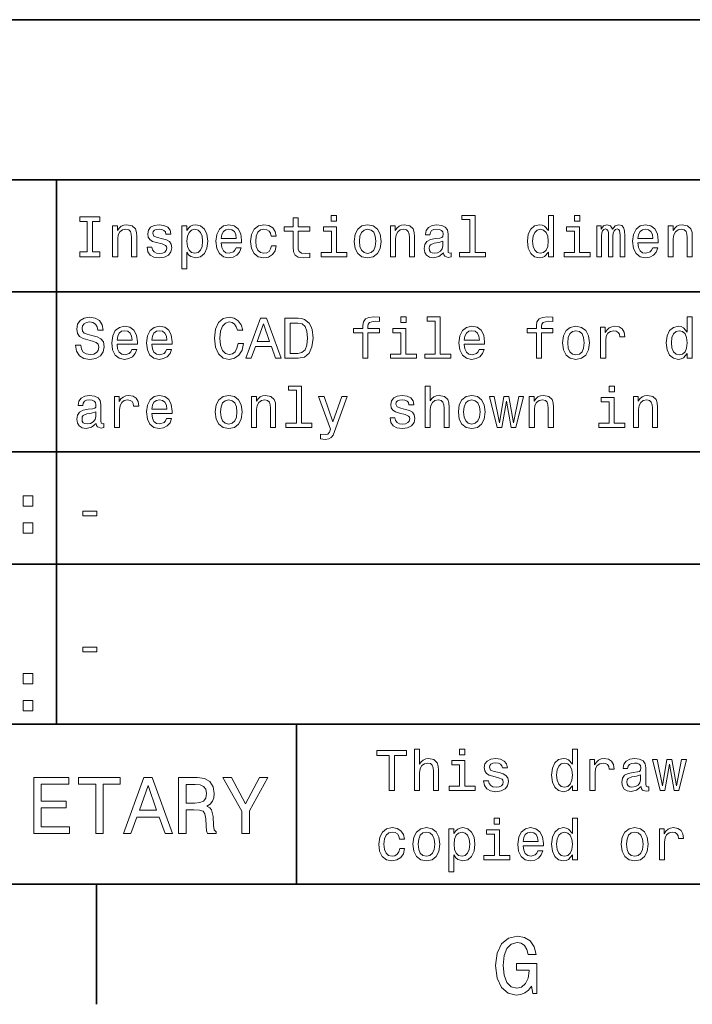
# Model space of a CAD drawing. Extents: x -13 to 420, y 0 to 297.
# Tile 2 of 12: x 48 to 90, y 2 to 64. Entities that reach past the tile are written whole.
import ezdxf

# ---------------------------------------------------------------- set-up
doc = ezdxf.new("R2010")
doc.units = 0

msp = doc.modelspace()

# ---------------------------------------------------------------- linework, layer by layer
at = {"color": 7, "lineweight": 35}
for p, q in [((10, 64), (220, 64)), ((10, 54), (220, 54)), ((50, 54), (50, 20)), ((10, 47), (220, 47)), ((10, 37), (220, 37)), ((10, 30), (220, 30)), ((10, 20), (220, 20)), ((65, 20), (65, 10)), ((10, 10), (410, 10)), ((10, 10), (220, 10)), ((52.5, 10), (52.5, 2.5))]:
    msp.add_line(p, q, dxfattribs=at)
at = {"color": 7, "lineweight": 13}
for points in [[(51.918587, 49.493156), (51.457493, 49.493156), (51.457493, 49.190563), (52.711094, 49.190563), (52.711094, 49.493156), (52.25, 49.493156), (52.25, 51.38797), (52.711094, 51.38797), (52.711094, 51.690563), (51.457493, 51.690563), (51.457493, 51.38797), (51.918587, 51.38797)], [(67.498558, 51.77702), (67.163544, 51.77702), (67.163544, 51.416786), (67.498558, 51.416786)], [(75.823486, 51.510448), (75.823486, 49.457134), (75.171471, 49.457134), (75.171471, 49.190563), (76.78891, 49.190563), (76.78891, 49.457134), (76.140488, 49.457134), (76.140488, 51.77702), (75.32637, 51.77702), (75.32637, 51.510448)], [(80.719025, 49.489555), (80.719025, 49.190563), (81.036026, 49.190563), (81.036026, 51.77702), (80.722626, 51.77702), (80.722626, 50.829613), (80.48127, 51.103386), (80.33358, 51.168228), (80.164268, 51.193443), (79.85807, 51.121399), (79.620323, 50.91967), (79.465424, 50.595463), (79.411385, 50.159584), (79.465424, 49.723705), (79.620323, 49.395893), (79.85807, 49.190563), (80.164268, 49.12212), (80.33358, 49.147335), (80.484879, 49.212177)], [(82.67868, 51.77702), (82.343666, 51.77702), (82.343666, 51.416786), (82.67868, 51.416786)], [(53.507206, 49.190563), (53.824207, 49.190563), (53.824207, 50.307278), (53.856628, 50.563042), (53.961094, 50.750362), (54.123199, 50.865635), (54.339336, 50.908863), (54.512249, 50.872841), (54.620316, 50.775578), (54.674351, 50.613472), (54.692364, 50.397335), (54.692364, 49.190563), (55.009365, 49.190563), (55.009365, 50.462177), (54.994957, 50.717941), (54.930115, 50.930477), (54.717579, 51.125), (54.386166, 51.193443), (54.20245, 51.168228), (54.04755, 51.099785), (53.914265, 50.984512), (53.809799, 50.829613), (53.809799, 51.125), (53.507206, 51.125)], [(56.623199, 50.318085), (56.317001, 50.390129), (56.090057, 50.472984), (56.014408, 50.642292), (56.036022, 50.761169), (56.111671, 50.847622), (56.23415, 50.901657), (56.410664, 50.923271), (56.579971, 50.901657), (56.713257, 50.836815), (56.799713, 50.739555), (56.835735, 50.609871), (57.145535, 50.609871), (57.145535, 50.617077), (57.091499, 50.851227), (56.943802, 51.034943), (56.713257, 51.150219), (56.410664, 51.193443), (56.104465, 51.150219), (55.881123, 51.031342), (55.740635, 50.854828), (55.697407, 50.631485), (55.729828, 50.415348), (55.830692, 50.26405), (55.996399, 50.155983), (56.237751, 50.080334), (56.590778, 49.993877), (56.806915, 49.90382), (56.864555, 49.831772), (56.886166, 49.723705), (56.853745, 49.59042), (56.767292, 49.489555), (56.626801, 49.424713), (56.43948, 49.403099), (56.241356, 49.424713), (56.097263, 49.500362), (56, 49.622841), (55.960373, 49.792149), (55.654179, 49.792149), (55.704613, 49.503963), (55.852306, 49.295029), (56.086456, 49.168949), (56.410664, 49.12212), (56.749279, 49.168949), (56.997837, 49.295029), (57.149136, 49.496758), (57.203171, 49.759727), (57.163544, 49.986671), (57.051872, 50.141571), (56.868156, 50.242435)], [(58.143372, 50.826012), (58.143372, 51.125), (57.82637, 51.125), (57.82637, 48.441284), (58.143372, 48.441284), (58.143372, 49.48595), (58.255043, 49.316643), (58.381123, 49.204971), (58.698128, 49.12212), (59.000721, 49.190563), (59.238472, 49.395893), (59.393372, 49.7201), (59.451008, 50.159584), (59.393372, 50.595463), (59.238472, 50.91967), (59.000721, 51.121399), (58.698128, 51.193443), (58.525215, 51.171829), (58.377522, 51.103386), (58.251442, 50.988113)], [(60.290344, 50.065922), (61.558357, 50.065922), (61.561958, 50.213619), (61.504322, 50.627884), (61.345821, 50.937683), (61.093658, 51.125), (60.758644, 51.193443), (60.430836, 51.121399), (60.178673, 50.91967), (60.016571, 50.591862), (59.958935, 50.159584), (60.01297, 49.716499), (60.175072, 49.392292), (60.42363, 49.190563), (60.747841, 49.12212), (61.028816, 49.168949), (61.259365, 49.291428), (61.428673, 49.48595), (61.525936, 49.745319), (61.212536, 49.745319), (61.147694, 49.601227), (61.054035, 49.493156), (60.787464, 49.4067), (60.58213, 49.446327), (60.427235, 49.572407), (60.32637, 49.77774), (60.290344, 50.055115)], [(63.413544, 50.483791), (63.726944, 50.483791), (63.662102, 50.771976), (63.507202, 50.99892), (63.26585, 51.139412), (62.95245, 51.193443), (62.606628, 51.121399), (62.343658, 50.91967), (62.177956, 50.591862), (62.120316, 50.152378), (62.174351, 49.716499), (62.336456, 49.392292), (62.592216, 49.190563), (62.941643, 49.12212), (63.251442, 49.176155), (63.492794, 49.32745), (63.658501, 49.565205), (63.730545, 49.882206), (63.427956, 49.882206), (63.37392, 49.680477), (63.273056, 49.529179), (63.128963, 49.43552), (62.95245, 49.4067), (62.732708, 49.453533), (62.574207, 49.597622), (62.476944, 49.831772), (62.444527, 50.163185), (62.476944, 50.487392), (62.577808, 50.721542), (62.739914, 50.865635), (62.95245, 50.916069), (63.139771, 50.883648), (63.280258, 50.800793), (63.37392, 50.663906)], [(64.775215, 50.789986), (64.775215, 49.820965), (64.796829, 49.507565), (64.897697, 49.291428), (65.099426, 49.165348), (65.441643, 49.12212), (65.816284, 49.140129), (65.816284, 49.413906), (65.542511, 49.392292), (65.293945, 49.421112), (65.16066, 49.511169), (65.103027, 49.662464), (65.092216, 49.875), (65.092216, 50.789986), (65.816284, 50.789986), (65.816284, 51.060158), (65.092216, 51.060158), (65.092216, 51.625721), (64.775215, 51.625721), (64.775215, 51.060158), (64.227661, 51.060158), (64.227661, 50.789986)], [(67.487747, 49.457134), (67.487747, 51.060158), (66.67363, 51.060158), (66.67363, 50.789986), (67.170746, 50.789986), (67.170746, 49.457134), (66.522331, 49.457134), (66.522331, 49.190563), (68.143372, 49.190563), (68.143372, 49.457134)], [(68.593658, 50.155983), (68.651299, 49.716499), (68.817001, 49.392292), (69.079971, 49.190563), (69.432999, 49.12212), (69.782425, 49.190563), (70.045387, 49.388691), (70.211098, 49.712898), (70.272339, 50.155983), (70.211098, 50.595463), (70.045387, 50.923271), (69.782425, 51.121399), (69.432999, 51.193443), (69.079971, 51.121399), (68.817001, 50.91967), (68.651299, 50.595463)], [(70.855911, 49.190563), (71.172913, 49.190563), (71.172913, 50.307278), (71.20533, 50.563042), (71.309799, 50.750362), (71.471901, 50.865635), (71.688042, 50.908863), (71.860954, 50.872841), (71.969025, 50.775578), (72.023056, 50.613472), (72.041069, 50.397335), (72.041069, 49.190563), (72.35807, 49.190563), (72.35807, 50.462177), (72.343658, 50.717941), (72.278824, 50.930477), (72.066284, 51.125), (71.734871, 51.193443), (71.551155, 51.168228), (71.396255, 51.099785), (71.26297, 50.984512), (71.158501, 50.829613), (71.158501, 51.125), (70.855911, 51.125)], [(74.17363, 49.442726), (74.17363, 49.431919), (74.191643, 49.309441), (74.245682, 49.222984), (74.472626, 49.154541), (74.649139, 49.183357), (74.649139, 49.428314), (74.573486, 49.417507), (74.472626, 49.46434), (74.454613, 49.608429), (74.454613, 50.609871), (74.411385, 50.865635), (74.285309, 51.04575), (74.065567, 51.15382), (73.755768, 51.193443), (73.453171, 51.150219), (73.229828, 51.02774), (73.08934, 50.836815), (73.042511, 50.584656), (73.042511, 50.563042), (73.327087, 50.563042), (73.35231, 50.71434), (73.431557, 50.822407), (73.561241, 50.887249), (73.744957, 50.912464), (73.921471, 50.894455), (74.047554, 50.84042), (74.123199, 50.746758), (74.148415, 50.617077), (74.134003, 50.465778), (74.07637, 50.390129), (73.932281, 50.354107), (73.662109, 50.325291), (73.35231, 50.260448), (73.132568, 50.145176), (73.002884, 49.965057), (72.963257, 49.69849), (72.999283, 49.460735), (73.110954, 49.284222), (73.291069, 49.17255), (73.539627, 49.132927), (73.874641, 49.208576)], [(82.66787, 49.457134), (82.66787, 51.060158), (81.853752, 51.060158), (81.853752, 50.789986), (82.350868, 50.789986), (82.350868, 49.457134), (81.702454, 49.457134), (81.702454, 49.190563), (83.323486, 49.190563), (83.323486, 49.457134)], [(83.741364, 49.190563), (84.033142, 49.190563), (84.033142, 50.483791), (84.051163, 50.678314), (84.105194, 50.818806), (84.188049, 50.901657), (84.296112, 50.934078), (84.382568, 50.905262), (84.440208, 50.833214), (84.469025, 50.710735), (84.479828, 50.548634), (84.479828, 49.190563), (84.753609, 49.190563), (84.753609, 50.483791), (84.771622, 50.674713), (84.825653, 50.815205), (84.912109, 50.901657), (85.02018, 50.934078), (85.106628, 50.905262), (85.164276, 50.833214), (85.200294, 50.548634), (85.200294, 49.190563), (85.492081, 49.190563), (85.492081, 50.52702), (85.474068, 50.804398), (85.416428, 51.016933), (85.301163, 51.146614), (85.113838, 51.193443), (84.894096, 51.121399), (84.724792, 50.912464), (84.591507, 51.117798), (84.368164, 51.193443), (84.162827, 51.121399), (84.022339, 50.91967), (84.022339, 51.125), (83.741364, 51.125)], [(86.3134, 50.065922), (87.581421, 50.065922), (87.585022, 50.213619), (87.527382, 50.627884), (87.368881, 50.937683), (87.116714, 51.125), (86.781708, 51.193443), (86.453896, 51.121399), (86.201736, 50.91967), (86.039627, 50.591862), (85.981995, 50.159584), (86.036026, 49.716499), (86.198135, 49.392292), (86.446686, 49.190563), (86.770897, 49.12212), (87.05188, 49.168949), (87.282425, 49.291428), (87.451736, 49.48595), (87.548996, 49.745319), (87.235596, 49.745319), (87.170753, 49.601227), (87.077095, 49.493156), (86.810524, 49.4067), (86.605194, 49.446327), (86.450287, 49.572407), (86.349426, 49.77774), (86.3134, 50.055115)], [(88.204613, 49.190563), (88.521622, 49.190563), (88.521622, 50.307278), (88.554039, 50.563042), (88.658508, 50.750362), (88.82061, 50.865635), (89.036743, 50.908863), (89.209656, 50.872841), (89.317726, 50.775578), (89.371765, 50.613472), (89.389771, 50.397335), (89.389771, 49.190563), (89.706772, 49.190563), (89.706772, 50.462177), (89.692368, 50.717941), (89.627525, 50.930477), (89.414993, 51.125), (89.083572, 51.193443), (88.899857, 51.168228), (88.744965, 51.099785), (88.611679, 50.984512), (88.507202, 50.829613), (88.507202, 51.125), (88.204613, 51.125)], [(58.644093, 49.4067), (58.431557, 49.453533), (58.276657, 49.597622), (58.179394, 49.831772), (58.146973, 50.159584), (58.179394, 50.483791), (58.276657, 50.717941), (58.431557, 50.858429), (58.644093, 50.908863), (58.838615, 50.858429), (58.993515, 50.71434), (59.090778, 50.48019), (59.126801, 50.159584), (59.090778, 49.835377), (58.993515, 49.597622), (58.838615, 49.453533)], [(60.290344, 50.332493), (60.329971, 50.581055), (60.427235, 50.764771), (60.574928, 50.876442), (60.769455, 50.916069), (60.960373, 50.876442), (61.10807, 50.764771), (61.198128, 50.581055), (61.230549, 50.332493)], [(68.91787, 50.159584), (68.950287, 50.483791), (69.051155, 50.717941), (69.213257, 50.862034), (69.432999, 50.912464), (69.649139, 50.862034), (69.811241, 50.721542), (69.912102, 50.483791), (69.948128, 50.159584), (69.912102, 49.831772), (69.811241, 49.594021), (69.649139, 49.449928), (69.432999, 49.403099), (69.213257, 49.449928), (69.051155, 49.594021), (68.950287, 49.831772)], [(80.218307, 50.908863), (80.427238, 50.858429), (80.585739, 50.717941), (80.679398, 50.483791), (80.715424, 50.159584), (80.679398, 49.831772), (80.585739, 49.597622), (80.427238, 49.453533), (80.218307, 49.4067), (80.020172, 49.453533), (79.868881, 49.597622), (79.768013, 49.835377), (79.735596, 50.159584), (79.768013, 50.48019), (79.868881, 50.71434), (80.020172, 50.858429)], [(86.3134, 50.332493), (86.353027, 50.581055), (86.450287, 50.764771), (86.597992, 50.876442), (86.792511, 50.916069), (86.983429, 50.876442), (87.131126, 50.764771), (87.221191, 50.581055), (87.253601, 50.332493)], [(74.137611, 49.867798), (74.094383, 49.680477), (73.979111, 49.536385), (73.806198, 49.442726), (73.593658, 49.410305), (73.456772, 49.428314), (73.359512, 49.48595), (73.298271, 49.586815), (73.280258, 49.727306), (73.29467, 49.853386), (73.35231, 49.943443), (73.582855, 50.044312), (73.874641, 50.087536), (74.137611, 50.173992)], [(51.515129, 43.675072), (51.187321, 43.675072), (51.259365, 43.293228), (51.43948, 43.012249), (51.716858, 42.842937), (52.091499, 42.7817), (52.462536, 42.839336), (52.739914, 42.997837), (52.916428, 43.246399), (52.98127, 43.574207), (52.927235, 43.869595), (52.775936, 44.060516), (52.530979, 44.1866), (52.203171, 44.280258), (51.922192, 44.348701), (51.738472, 44.427952), (51.634007, 44.543228), (51.601585, 44.723343), (51.634007, 44.885445), (51.727665, 45.007923), (51.871758, 45.090778), (52.069885, 45.119595), (52.271614, 45.083572), (52.430115, 44.986309), (52.534584, 44.824207), (52.585014, 44.604465), (52.912823, 44.604465), (52.912823, 44.611671), (52.855186, 44.950287), (52.685879, 45.20245), (52.419308, 45.36095), (52.059078, 45.414986), (51.734871, 45.36095), (51.482708, 45.209652), (51.320606, 44.975502), (51.26297, 44.672909), (51.309799, 44.402737), (51.446686, 44.219021), (51.662823, 44.096542), (51.958214, 44.00288), (52.25, 43.920029), (52.469742, 43.840778), (52.603027, 43.725502), (52.649857, 43.538185), (52.606628, 43.347263), (52.494957, 43.203171), (52.325649, 43.113113), (52.105907, 43.084293), (51.86095, 43.12392), (51.67363, 43.239193), (51.554756, 43.426514)], [(61.34222, 43.779537), (61.270172, 43.476944), (61.151299, 43.260807), (60.985592, 43.127522), (60.791065, 43.084293), (60.556915, 43.149136), (60.373199, 43.343658), (60.250721, 43.660664), (60.211094, 44.100143), (60.250721, 44.536022), (60.369598, 44.856628), (60.553314, 45.051151), (60.791065, 45.119595), (60.963978, 45.083572), (61.111671, 44.982708), (61.226944, 44.820606), (61.306198, 44.597263), (61.648415, 44.597263), (61.540344, 44.93948), (61.353027, 45.198845), (61.097263, 45.36095), (60.791065, 45.418587), (60.409222, 45.328529), (60.117435, 45.076366), (59.930115, 44.662102), (59.865273, 44.100143), (59.930115, 43.538185), (60.117435, 43.12392), (60.409222, 42.868156), (60.791065, 42.7817), (61.12608, 42.850143), (61.396255, 43.041065), (61.587173, 43.354465), (61.688042, 43.779537)], [(61.83213, 42.850143), (62.163544, 42.850143), (62.426514, 43.585014), (63.424351, 43.585014), (63.687321, 42.850143), (64.02594, 42.850143), (63.11095, 45.353745), (62.743515, 45.353745)], [(62.541786, 43.891209), (62.927235, 44.993515), (63.312679, 43.891209)], [(65.092216, 45.350143), (64.260086, 45.350143), (64.260086, 42.850143), (65.092216, 42.850143), (65.484871, 42.929394), (65.776657, 43.17075), (65.956772, 43.5634), (66.021614, 44.100143), (65.963974, 44.647694), (65.89193, 44.863831), (65.791069, 45.036743), (65.499283, 45.270893), (65.308357, 45.328529)], [(65.067001, 45.051151), (65.340775, 44.997116), (65.528099, 44.831413), (65.639771, 44.536022), (65.675797, 44.100143), (65.636169, 43.678673), (65.524498, 43.383286), (65.333572, 43.206772), (65.067001, 43.149136), (64.5951, 43.149136), (64.5951, 45.051151)], [(69.126801, 44.449566), (69.126801, 42.850143), (69.443802, 42.850143), (69.443802, 44.449566), (70.164261, 44.449566), (70.164261, 44.719742), (69.443802, 44.719742), (69.443802, 44.838615), (69.469025, 44.982708), (69.551872, 45.079971), (69.692368, 45.137608), (69.894089, 45.159222), (70.164261, 45.144814), (70.164261, 45.418587), (69.822044, 45.4366), (69.512253, 45.404179), (69.296112, 45.306915), (69.166428, 45.137608), (69.126801, 44.896252), (69.126801, 44.719742), (68.546829, 44.719742), (68.546829, 44.449566)], [(71.835739, 45.4366), (71.500717, 45.4366), (71.500717, 45.076366), (71.835739, 45.076366)], [(73.6549, 45.170029), (73.6549, 43.116714), (73.002884, 43.116714), (73.002884, 42.850143), (74.620316, 42.850143), (74.620316, 43.116714), (73.971901, 43.116714), (73.971901, 45.4366), (73.157784, 45.4366), (73.157784, 45.170029)], [(79.969742, 44.449566), (79.969742, 42.850143), (80.286743, 42.850143), (80.286743, 44.449566), (81.00721, 44.449566), (81.00721, 44.719742), (80.286743, 44.719742), (80.286743, 44.838615), (80.311966, 44.982708), (80.394821, 45.079971), (80.535309, 45.137608), (80.737038, 45.159222), (81.00721, 45.144814), (81.00721, 45.418587), (80.664993, 45.4366), (80.355194, 45.404179), (80.139053, 45.306915), (80.009369, 45.137608), (79.969742, 44.896252), (79.969742, 44.719742), (79.389771, 44.719742), (79.389771, 44.449566)], [(89.393372, 43.149136), (89.393372, 42.850143), (89.710373, 42.850143), (89.710373, 45.4366), (89.396973, 45.4366), (89.396973, 44.489193), (89.155624, 44.762966), (89.007927, 44.827808), (88.838623, 44.853024), (88.532425, 44.780979), (88.29467, 44.57925), (88.139771, 44.255043), (88.085739, 43.819164), (88.139771, 43.383286), (88.29467, 43.055473), (88.532425, 42.850143), (88.838623, 42.7817), (89.007927, 42.806915), (89.159225, 42.871758)], [(53.784584, 43.725502), (55.052593, 43.725502), (55.056198, 43.873199), (54.998558, 44.287464), (54.840057, 44.597263), (54.587898, 44.78458), (54.252884, 44.853024), (53.925072, 44.780979), (53.672913, 44.57925), (53.510807, 44.251442), (53.453171, 43.819164), (53.507206, 43.37608), (53.669308, 43.051872), (53.917866, 42.850143), (54.242073, 42.7817), (54.523056, 42.828529), (54.753601, 42.951008), (54.922913, 43.145531), (55.020172, 43.4049), (54.706772, 43.4049), (54.64193, 43.260807), (54.548271, 43.152737), (54.2817, 43.06628), (54.07637, 43.105907), (53.921471, 43.231987), (53.820606, 43.437321), (53.784584, 43.714695)], [(53.784584, 43.992073), (53.824207, 44.240635), (53.921471, 44.424351), (54.069164, 44.536022), (54.263687, 44.575649), (54.454613, 44.536022), (54.602306, 44.424351), (54.692364, 44.240635), (54.724785, 43.992073)], [(55.953171, 43.725502), (57.221184, 43.725502), (57.224785, 43.873199), (57.167149, 44.287464), (57.008644, 44.597263), (56.756485, 44.78458), (56.421471, 44.853024), (56.093658, 44.780979), (55.841499, 44.57925), (55.679394, 44.251442), (55.621758, 43.819164), (55.675793, 43.37608), (55.837898, 43.051872), (56.086456, 42.850143), (56.410664, 42.7817), (56.691643, 42.828529), (56.922192, 42.951008), (57.091499, 43.145531), (57.188759, 43.4049), (56.875359, 43.4049), (56.81052, 43.260807), (56.716858, 43.152737), (56.450287, 43.06628), (56.244957, 43.105907), (56.090057, 43.231987), (55.989193, 43.437321), (55.953171, 43.714695)], [(55.953171, 43.992073), (55.992794, 44.240635), (56.090057, 44.424351), (56.237751, 44.536022), (56.432278, 44.575649), (56.623199, 44.536022), (56.770893, 44.424351), (56.86095, 44.240635), (56.893372, 43.992073)], [(71.824928, 43.116714), (71.824928, 44.719742), (71.010803, 44.719742), (71.010803, 44.449566), (71.507927, 44.449566), (71.507927, 43.116714), (70.859512, 43.116714), (70.859512, 42.850143), (72.480545, 42.850143), (72.480545, 43.116714)], [(75.470459, 43.725502), (76.73848, 43.725502), (76.742081, 43.873199), (76.684441, 44.287464), (76.52594, 44.597263), (76.273773, 44.78458), (75.938766, 44.853024), (75.610954, 44.780979), (75.358795, 44.57925), (75.196686, 44.251442), (75.139053, 43.819164), (75.193085, 43.37608), (75.355194, 43.051872), (75.603745, 42.850143), (75.927956, 42.7817), (76.208939, 42.828529), (76.439484, 42.951008), (76.608795, 43.145531), (76.706055, 43.4049), (76.392654, 43.4049), (76.327812, 43.260807), (76.234154, 43.152737), (75.967583, 43.06628), (75.762253, 43.105907), (75.607353, 43.231987), (75.506485, 43.437321), (75.470459, 43.714695)], [(75.470459, 43.992073), (75.510086, 44.240635), (75.607353, 44.424351), (75.755043, 44.536022), (75.94957, 44.575649), (76.140488, 44.536022), (76.288185, 44.424351), (76.378242, 44.240635), (76.410667, 43.992073)], [(81.605194, 43.815559), (81.662827, 43.37608), (81.828537, 43.051872), (82.091507, 42.850143), (82.444527, 42.7817), (82.793953, 42.850143), (83.056923, 43.048271), (83.222626, 43.372478), (83.283867, 43.815559), (83.222626, 44.255043), (83.056923, 44.582851), (82.793953, 44.780979), (82.444527, 44.853024), (82.091507, 44.780979), (81.828537, 44.57925), (81.662827, 44.255043)], [(81.929398, 43.819164), (81.961823, 44.143372), (82.062683, 44.377522), (82.224792, 44.521614), (82.444527, 44.572044), (82.660667, 44.521614), (82.822769, 44.381123), (82.923637, 44.143372), (82.959656, 43.819164), (82.923637, 43.491352), (82.822769, 43.253601), (82.660667, 43.109509), (82.444527, 43.062679), (82.224792, 43.109509), (82.062683, 43.253601), (81.961823, 43.491352)], [(83.986313, 42.850143), (84.303314, 42.850143), (84.303314, 43.956051), (84.335739, 44.222622), (84.432999, 44.413544), (84.591507, 44.528816), (84.804039, 44.568443), (84.96254, 44.543228), (85.081421, 44.47118), (85.153465, 44.348701), (85.17868, 44.182995), (85.499283, 44.182995), (85.456055, 44.474785), (85.337181, 44.683716), (85.139053, 44.809799), (84.868881, 44.853024), (84.685165, 44.824207), (84.526657, 44.752159), (84.386169, 44.629681), (84.274506, 44.463978), (84.274506, 44.78458), (83.986313, 44.78458)], [(88.892654, 44.568443), (89.101593, 44.518009), (89.260086, 44.377522), (89.353745, 44.143372), (89.389771, 43.819164), (89.353745, 43.491352), (89.260086, 43.257202), (89.101593, 43.113113), (88.892654, 43.06628), (88.694527, 43.113113), (88.543228, 43.257202), (88.442368, 43.494957), (88.409943, 43.819164), (88.442368, 44.139771), (88.543228, 44.37392), (88.694527, 44.518009)], [(64.980545, 40.850864), (64.980545, 38.79755), (64.328529, 38.79755), (64.328529, 38.530979), (65.945969, 38.530979), (65.945969, 38.79755), (65.297546, 38.79755), (65.297546, 41.117435), (64.483429, 41.117435), (64.483429, 40.850864)], [(73.024498, 38.530979), (73.341499, 38.530979), (73.341499, 39.647694), (73.373917, 39.903458), (73.478386, 40.090778), (73.640488, 40.206051), (73.856628, 40.249279), (74.029541, 40.213257), (74.137611, 40.115993), (74.191643, 39.953888), (74.209656, 39.737751), (74.209656, 38.530979), (74.526657, 38.530979), (74.526657, 39.802593), (74.512253, 40.058357), (74.447411, 40.270893), (74.234871, 40.465416), (73.903458, 40.533859), (73.723343, 40.508644), (73.568443, 40.440201), (73.438766, 40.33213), (73.341499, 40.184437), (73.341499, 41.117435), (73.024498, 41.117435)], [(84.847267, 41.117435), (84.512253, 41.117435), (84.512253, 40.757202), (84.847267, 40.757202)], [(52.487751, 38.783142), (52.487751, 38.772335), (52.505764, 38.649857), (52.559799, 38.5634), (52.786743, 38.494957), (52.963257, 38.523773), (52.963257, 38.76873), (52.887608, 38.757923), (52.786743, 38.804756), (52.76873, 38.948845), (52.76873, 39.950287), (52.725506, 40.206051), (52.599422, 40.386166), (52.379684, 40.494236), (52.069885, 40.533859), (51.767292, 40.490635), (51.543949, 40.368156), (51.403458, 40.177231), (51.356628, 39.925072), (51.356628, 39.903458), (51.641209, 39.903458), (51.666428, 40.054756), (51.745678, 40.162823), (51.875359, 40.227665), (52.059078, 40.25288), (52.235592, 40.234871), (52.361671, 40.180836), (52.437321, 40.087173), (52.462536, 39.957493), (52.448128, 39.806194), (52.390491, 39.730545), (52.246399, 39.694523), (51.976223, 39.665707), (51.666428, 39.600864), (51.446686, 39.485592), (51.317001, 39.305473), (51.277378, 39.038906), (51.3134, 38.801151), (51.425072, 38.624638), (51.605186, 38.512966), (51.853745, 38.473343), (52.188759, 38.548992)], [(53.62608, 38.530979), (53.943085, 38.530979), (53.943085, 39.636887), (53.975506, 39.903458), (54.072765, 40.094379), (54.23127, 40.209652), (54.443806, 40.249279), (54.602306, 40.224064), (54.72118, 40.152016), (54.793228, 40.029537), (54.818443, 39.863831), (55.13905, 39.863831), (55.095821, 40.155621), (54.976944, 40.364552), (54.77882, 40.490635), (54.508644, 40.533859), (54.324928, 40.505043), (54.166428, 40.432995), (54.025936, 40.310516), (53.914265, 40.144814), (53.914265, 40.465416), (53.62608, 40.465416)], [(55.953171, 39.406338), (57.221184, 39.406338), (57.224785, 39.554035), (57.167149, 39.9683), (57.008644, 40.278099), (56.756485, 40.465416), (56.421471, 40.533859), (56.093658, 40.461815), (55.841499, 40.260086), (55.679394, 39.932278), (55.621758, 39.5), (55.675793, 39.056915), (55.837898, 38.732708), (56.086456, 38.530979), (56.410664, 38.462536), (56.691643, 38.509365), (56.922192, 38.631844), (57.091499, 38.826366), (57.188759, 39.085735), (56.875359, 39.085735), (56.81052, 38.941643), (56.716858, 38.833572), (56.450287, 38.747116), (56.244957, 38.786743), (56.090057, 38.912823), (55.989193, 39.118156), (55.953171, 39.395531)], [(55.953171, 39.672909), (55.992794, 39.921471), (56.090057, 40.105186), (56.237751, 40.216858), (56.432278, 40.256485), (56.623199, 40.216858), (56.770893, 40.105186), (56.86095, 39.921471), (56.893372, 39.672909)], [(59.919308, 39.496399), (59.976944, 39.056915), (60.142651, 38.732708), (60.405621, 38.530979), (60.758644, 38.462536), (61.10807, 38.530979), (61.371037, 38.729107), (61.536743, 39.053314), (61.597984, 39.496399), (61.536743, 39.935879), (61.371037, 40.263687), (61.10807, 40.461815), (60.758644, 40.533859), (60.405621, 40.461815), (60.142651, 40.260086), (59.976944, 39.935879)], [(60.243515, 39.5), (60.275936, 39.824207), (60.376801, 40.058357), (60.538906, 40.20245), (60.758644, 40.25288), (60.974785, 40.20245), (61.136887, 40.061958), (61.237751, 39.824207), (61.273773, 39.5), (61.237751, 39.172188), (61.136887, 38.934437), (60.974785, 38.790344), (60.758644, 38.743515), (60.538906, 38.790344), (60.376801, 38.934437), (60.275936, 39.172188)], [(62.181557, 38.530979), (62.498558, 38.530979), (62.498558, 39.647694), (62.530979, 39.903458), (62.635445, 40.090778), (62.79755, 40.206051), (63.013687, 40.249279), (63.1866, 40.213257), (63.29467, 40.115993), (63.348701, 39.953888), (63.366714, 39.737751), (63.366714, 38.530979), (63.683716, 38.530979), (63.683716, 39.802593), (63.669308, 40.058357), (63.604465, 40.270893), (63.39193, 40.465416), (63.060516, 40.533859), (62.876801, 40.508644), (62.721901, 40.440201), (62.588615, 40.324928), (62.48415, 40.170029), (62.48415, 40.465416), (62.181557, 40.465416)], [(67.819168, 40.465416), (67.264404, 38.873199), (66.720459, 40.465416), (66.374641, 40.465416), (67.109512, 38.422909), (67.04467, 38.242794), (66.943802, 38.120316), (66.774498, 38.080692), (66.482712, 38.116714), (66.482712, 37.810516), (66.788902, 37.7817), (67.008644, 37.810516), (67.163544, 37.900578), (67.275215, 38.055473), (67.372482, 38.282421), (68.157776, 40.465416)], [(71.803314, 39.658501), (71.497116, 39.730545), (71.270172, 39.8134), (71.194527, 39.982708), (71.216141, 40.101585), (71.291786, 40.188038), (71.414268, 40.242073), (71.590775, 40.263687), (71.760086, 40.242073), (71.893372, 40.177231), (71.979828, 40.079971), (72.015854, 39.950287), (72.325653, 39.950287), (72.325653, 39.957493), (72.271614, 40.191643), (72.123917, 40.375359), (71.893372, 40.490635), (71.590775, 40.533859), (71.284584, 40.490635), (71.061241, 40.371758), (70.920746, 40.195244), (70.877525, 39.971901), (70.909943, 39.755764), (71.010803, 39.604465), (71.176514, 39.496399), (71.41787, 39.42075), (71.770897, 39.334293), (71.98703, 39.244236), (72.04467, 39.172188), (72.066284, 39.064121), (72.033859, 38.930836), (71.947403, 38.829971), (71.806915, 38.765129), (71.619598, 38.743515), (71.421471, 38.765129), (71.277374, 38.840778), (71.180115, 38.963257), (71.140488, 39.132565), (70.834297, 39.132565), (70.884727, 38.844379), (71.032425, 38.635445), (71.266571, 38.509365), (71.590775, 38.462536), (71.929398, 38.509365), (72.177956, 38.635445), (72.329254, 38.837173), (72.383286, 39.100143), (72.343658, 39.327087), (72.231987, 39.481987), (72.048271, 39.582851)], [(75.099426, 39.496399), (75.157059, 39.056915), (75.322769, 38.732708), (75.585739, 38.530979), (75.938766, 38.462536), (76.288185, 38.530979), (76.551155, 38.729107), (76.716858, 39.053314), (76.778099, 39.496399), (76.716858, 39.935879), (76.551155, 40.263687), (76.288185, 40.461815), (75.938766, 40.533859), (75.585739, 40.461815), (75.322769, 40.260086), (75.157059, 39.935879)], [(75.42363, 39.5), (75.456055, 39.824207), (75.556915, 40.058357), (75.719025, 40.20245), (75.938766, 40.25288), (76.1549, 40.20245), (76.317001, 40.061958), (76.41787, 39.824207), (76.453896, 39.5), (76.41787, 39.172188), (76.317001, 38.934437), (76.1549, 38.790344), (75.938766, 38.743515), (75.719025, 38.790344), (75.556915, 38.934437), (75.456055, 39.172188)], [(77.819168, 38.530979), (78.107353, 40.17363), (78.395538, 38.530979), (78.698128, 38.530979), (79.17363, 40.465416), (78.867439, 40.465416), (78.546829, 38.822765), (78.262253, 40.465416), (77.948853, 40.465416), (77.664268, 38.822765), (77.343658, 40.465416), (77.041069, 40.465416), (77.516571, 38.530979)], [(79.530266, 38.530979), (79.847267, 38.530979), (79.847267, 39.647694), (79.879684, 39.903458), (79.984154, 40.090778), (80.146255, 40.206051), (80.362396, 40.249279), (80.535309, 40.213257), (80.643372, 40.115993), (80.697411, 39.953888), (80.715424, 39.737751), (80.715424, 38.530979), (81.032425, 38.530979), (81.032425, 39.802593), (81.018013, 40.058357), (80.953171, 40.270893), (80.740639, 40.465416), (80.409225, 40.533859), (80.22551, 40.508644), (80.07061, 40.440201), (79.937325, 40.324928), (79.832855, 40.170029), (79.832855, 40.465416), (79.530266, 40.465416)], [(84.836456, 38.79755), (84.836456, 40.400574), (84.022339, 40.400574), (84.022339, 40.130402), (84.519455, 40.130402), (84.519455, 38.79755), (83.871048, 38.79755), (83.871048, 38.530979), (85.492081, 38.530979), (85.492081, 38.79755)], [(86.036026, 38.530979), (86.353027, 38.530979), (86.353027, 39.647694), (86.385452, 39.903458), (86.489914, 40.090778), (86.652023, 40.206051), (86.868164, 40.249279), (87.041069, 40.213257), (87.149139, 40.115993), (87.203171, 39.953888), (87.221191, 39.737751), (87.221191, 38.530979), (87.538193, 38.530979), (87.538193, 39.802593), (87.523781, 40.058357), (87.458939, 40.270893), (87.246399, 40.465416), (86.914993, 40.533859), (86.731277, 40.508644), (86.57637, 40.440201), (86.443085, 40.324928), (86.338623, 40.170029), (86.338623, 40.465416), (86.036026, 40.465416)], [(52.451729, 39.208214), (52.408501, 39.020893), (52.293228, 38.876801), (52.120316, 38.783142), (51.90778, 38.750721), (51.770893, 38.76873), (51.67363, 38.826366), (51.612392, 38.927231), (51.594379, 39.067722), (51.608791, 39.193802), (51.666428, 39.283859), (51.896973, 39.384727), (52.188759, 39.427952), (52.451729, 39.514408)], [(47.91787, 33.605907), (48.514412, 33.605907), (48.514412, 34.25), (47.91787, 34.25)], [(51.648415, 33.015491), (52.520172, 33.015491), (52.520172, 33.300072), (51.648415, 33.300072)], [(47.91787, 31.928675), (48.514412, 31.928675), (48.514412, 32.572765), (47.91787, 32.572765)], [(51.648415, 24.51549), (52.520172, 24.51549), (52.520172, 24.800072), (51.648415, 24.800072)], [(47.91787, 22.514406), (48.514412, 22.514406), (48.514412, 23.158499), (47.91787, 23.158499)], [(47.91787, 20.837173), (48.514412, 20.837173), (48.514412, 21.481266), (47.91787, 21.481266)], [(70.770889, 15.850144), (71.102303, 15.850144), (71.102303, 18.04755), (71.858788, 18.04755), (71.858788, 18.350143), (70.010803, 18.350143), (70.010803, 18.04755), (70.770889, 18.04755)], [(72.359505, 15.850144), (72.676514, 15.850144), (72.676514, 16.96686), (72.708931, 17.222622), (72.8134, 17.409943), (72.975502, 17.525217), (73.191643, 17.568443), (73.364548, 17.532421), (73.472618, 17.435158), (73.526657, 17.273056), (73.544662, 17.056917), (73.544662, 15.850144), (73.861671, 15.850144), (73.861671, 17.121758), (73.84726, 17.377522), (73.782417, 17.590057), (73.569885, 17.784582), (73.238472, 17.853025), (73.058357, 17.82781), (72.903458, 17.759367), (72.773773, 17.651297), (72.676514, 17.503603), (72.676514, 18.4366), (72.359505, 18.4366)], [(75.507919, 18.4366), (75.172905, 18.4366), (75.172905, 18.076368), (75.507919, 18.076368)], [(77.644089, 16.977667), (77.337891, 17.049711), (77.110947, 17.132565), (77.035301, 17.301874), (77.056915, 17.42075), (77.132561, 17.507204), (77.255043, 17.561239), (77.431557, 17.582853), (77.600861, 17.561239), (77.734146, 17.496399), (77.820602, 17.399136), (77.856628, 17.269453), (78.166428, 17.269453), (78.166428, 17.276657), (78.112389, 17.510807), (77.964691, 17.694525), (77.734146, 17.809799), (77.431557, 17.853025), (77.125359, 17.809799), (76.902016, 17.690922), (76.761528, 17.51441), (76.7183, 17.291067), (76.750717, 17.074928), (76.851585, 16.923632), (77.017288, 16.815563), (77.258644, 16.739914), (77.611671, 16.653458), (77.827805, 16.5634), (77.885445, 16.491354), (77.907059, 16.383286), (77.874634, 16.25), (77.788185, 16.149136), (77.64769, 16.084293), (77.460373, 16.062681), (77.262245, 16.084293), (77.118156, 16.159943), (77.020889, 16.282421), (76.981262, 16.451729), (76.675072, 16.451729), (76.725502, 16.163546), (76.873199, 15.954611), (77.107346, 15.82853), (77.431557, 15.7817), (77.770172, 15.82853), (78.01873, 15.954611), (78.170029, 16.15634), (78.22406, 16.419308), (78.184433, 16.646254), (78.072762, 16.801153), (77.889046, 16.902018)], [(82.222618, 16.149136), (82.222618, 15.850144), (82.539619, 15.850144), (82.539619, 18.4366), (82.226219, 18.4366), (82.226219, 17.489193), (81.984863, 17.762968), (81.837173, 17.82781), (81.667862, 17.853025), (81.361671, 17.780979), (81.123917, 17.57925), (80.969017, 17.255043), (80.914986, 16.819164), (80.969017, 16.383286), (81.123917, 16.055475), (81.361671, 15.850144), (81.667862, 15.7817), (81.837173, 15.806917), (81.988472, 15.871758)], [(83.32132, 15.850144), (83.638329, 15.850144), (83.638329, 16.956053), (83.670746, 17.222622), (83.768005, 17.413546), (83.926514, 17.528818), (84.139046, 17.568443), (84.297546, 17.543228), (84.41642, 17.471182), (84.488472, 17.348703), (84.513687, 17.182997), (84.83429, 17.182997), (84.791061, 17.474785), (84.672188, 17.683718), (84.47406, 17.809799), (84.203888, 17.853025), (84.020172, 17.824207), (83.861671, 17.752161), (83.721176, 17.629683), (83.609505, 17.463978), (83.609505, 17.784582), (83.32132, 17.784582)], [(86.520172, 16.102306), (86.520172, 16.091499), (86.538177, 15.969021), (86.592216, 15.882565), (86.81916, 15.814121), (86.995674, 15.842939), (86.995674, 16.087896), (86.920029, 16.077089), (86.81916, 16.12392), (86.801147, 16.268011), (86.801147, 17.269453), (86.757919, 17.525217), (86.631844, 17.705332), (86.412102, 17.8134), (86.102303, 17.853025), (85.799706, 17.809799), (85.576363, 17.687321), (85.435875, 17.496399), (85.389046, 17.244236), (85.389046, 17.222622), (85.67363, 17.222622), (85.698845, 17.37392), (85.778091, 17.481989), (85.907776, 17.546831), (86.091492, 17.572046), (86.268005, 17.554035), (86.394089, 17.5), (86.469742, 17.40634), (86.494949, 17.276657), (86.480545, 17.12536), (86.422905, 17.049711), (86.278816, 17.013689), (86.008644, 16.984871), (85.698845, 16.920029), (85.479103, 16.804756), (85.349419, 16.62464), (85.309792, 16.35807), (85.345818, 16.120317), (85.457489, 15.943805), (85.637604, 15.832133), (85.886162, 15.792507), (86.221176, 15.868155)], [(75.497116, 16.116714), (75.497116, 17.719742), (74.682991, 17.719742), (74.682991, 17.449568), (75.180115, 17.449568), (75.180115, 16.116714), (74.5317, 16.116714), (74.5317, 15.850144), (76.152733, 15.850144), (76.152733, 16.116714)], [(81.721901, 17.568443), (81.930832, 17.518011), (82.089333, 17.377522), (82.182991, 17.143372), (82.219017, 16.819164), (82.182991, 16.491354), (82.089333, 16.257204), (81.930832, 16.113113), (81.721901, 16.066282), (81.523773, 16.113113), (81.372475, 16.257204), (81.271614, 16.494957), (81.239189, 16.819164), (81.271614, 17.139771), (81.372475, 17.37392), (81.523773, 17.518011)], [(87.997116, 15.850144), (88.285301, 17.492796), (88.573486, 15.850144), (88.876076, 15.850144), (89.351578, 17.784582), (89.045387, 17.784582), (88.724777, 16.141932), (88.440201, 17.784582), (88.126801, 17.784582), (87.842216, 16.141932), (87.521606, 17.784582), (87.219017, 17.784582), (87.694519, 15.850144)], [(48.585014, 13.166786), (50.804039, 13.166786), (50.804039, 13.590417), (49.048996, 13.590417), (49.048996, 14.775576), (50.612396, 14.775576), (50.612396, 15.194164), (49.048996, 15.194164), (49.048996, 16.243155), (50.763687, 16.243155), (50.763687, 16.666786), (48.585014, 16.666786)], [(52.448128, 13.166786), (52.912102, 13.166786), (52.912102, 16.243155), (53.971184, 16.243155), (53.971184, 16.666786), (51.384003, 16.666786), (51.384003, 16.243155), (52.448128, 16.243155)], [(54.182999, 13.166786), (54.646973, 13.166786), (55.015129, 14.195604), (56.412102, 14.195604), (56.780258, 13.166786), (57.254318, 13.166786), (55.973343, 16.671829), (55.458931, 16.671829)], [(57.627518, 13.166786), (58.096542, 13.166786), (58.096542, 14.644452), (58.575645, 14.644452), (58.928673, 14.629322), (59.150574, 14.558717), (59.271614, 14.39229), (59.322044, 14.09474), (59.34726, 13.64085), (59.377518, 13.343299), (59.438042, 13.166786), (59.967575, 13.166786), (59.967575, 13.262608), (59.851585, 13.403818), (59.811241, 13.666066), (59.775932, 14.230907), (59.690201, 14.649495), (59.574203, 14.780619), (59.392647, 14.87644), (59.594376, 15.002522), (59.735588, 15.179034), (59.82637, 15.400936), (59.856628, 15.668227), (59.786018, 16.091858), (59.58429, 16.409582), (59.251442, 16.601225), (58.797546, 16.666786), (57.627518, 16.666786)], [(62.05043, 13.166786), (62.05043, 14.583933), (63.200287, 16.671829), (62.675789, 16.671829), (61.8134, 15.012608), (60.940918, 16.671829), (60.381119, 16.671829), (61.581413, 14.553674), (61.581413, 13.166786)], [(86.484146, 16.527378), (86.440918, 16.340057), (86.325645, 16.195965), (86.152733, 16.102306), (85.940201, 16.069885), (85.803314, 16.087896), (85.706047, 16.145533), (85.644806, 16.246399), (85.626801, 16.386889), (85.641205, 16.512968), (85.698845, 16.603025), (85.92939, 16.703892), (86.221176, 16.747118), (86.484146, 16.833574)], [(55.176514, 14.624279), (55.716141, 16.167507), (56.25576, 14.624279)], [(58.666428, 16.238111), (58.97406, 16.207853), (59.190918, 16.112032), (59.327087, 15.935518), (59.372475, 15.65814), (59.322044, 15.365633), (59.185875, 15.18912), (58.953888, 15.098343), (58.636162, 15.073126), (58.096542, 15.073126), (58.096542, 16.238111)], [(71.422905, 12.824207), (71.736305, 12.824207), (71.671463, 13.112392), (71.516571, 13.339337), (71.275215, 13.479828), (70.961815, 13.533862), (70.61599, 13.461816), (70.35302, 13.260087), (70.187317, 12.932277), (70.129677, 12.492796), (70.183716, 12.056917), (70.345818, 11.732709), (70.601585, 11.53098), (70.951004, 11.462536), (71.260803, 11.516571), (71.502159, 11.667868), (71.667862, 11.90562), (71.739914, 12.222623), (71.437317, 12.222623), (71.383286, 12.020894), (71.282417, 11.869596), (71.138329, 11.775937), (70.961815, 11.747118), (70.742073, 11.793948), (70.583572, 11.938041), (70.486305, 12.172191), (70.453888, 12.503603), (70.486305, 12.82781), (70.587173, 13.06196), (70.749275, 13.206052), (70.961815, 13.256484), (71.149132, 13.224064), (71.289619, 13.141211), (71.383286, 13.004323)], [(72.265846, 12.496398), (72.323486, 12.056917), (72.489189, 11.732709), (72.752159, 11.53098), (73.105186, 11.462536), (73.454605, 11.53098), (73.717575, 11.729107), (73.883286, 12.053314), (73.944519, 12.496398), (73.883286, 12.935879), (73.717575, 13.263689), (73.454605, 13.461816), (73.105186, 13.533862), (72.752159, 13.461816), (72.489189, 13.260087), (72.323486, 12.935879)], [(74.827087, 13.166427), (74.827087, 13.465418), (74.510086, 13.465418), (74.510086, 10.7817), (74.827087, 10.7817), (74.827087, 11.826369), (74.938759, 11.657061), (75.064835, 11.545389), (75.381844, 11.462536), (75.684433, 11.53098), (75.922188, 11.736312), (76.077087, 12.060519), (76.13472, 12.5), (76.077087, 12.935879), (75.922188, 13.260087), (75.684433, 13.461816), (75.381844, 13.533862), (75.208931, 13.512248), (75.061234, 13.443804), (74.935158, 13.32853)], [(77.676514, 14.117435), (77.341499, 14.117435), (77.341499, 13.757205), (77.676514, 13.757205)], [(79.142647, 12.406341), (80.41066, 12.406341), (80.414261, 12.554035), (80.356628, 12.9683), (80.19812, 13.278098), (79.945961, 13.465418), (79.610947, 13.533862), (79.283142, 13.461816), (79.030975, 13.260087), (78.868874, 12.932277), (78.811234, 12.5), (78.865273, 12.056917), (79.027374, 11.732709), (79.275932, 11.53098), (79.600143, 11.462536), (79.881119, 11.509366), (80.111671, 11.631845), (80.280975, 11.826369), (80.378242, 12.085735), (80.064835, 12.085735), (80, 11.941643), (79.906342, 11.833573), (79.639771, 11.747118), (79.434433, 11.786744), (79.279533, 11.912825), (79.178673, 12.118155), (79.142647, 12.395534)], [(82.222618, 11.829971), (82.222618, 11.53098), (82.539619, 11.53098), (82.539619, 14.117435), (82.226219, 14.117435), (82.226219, 13.170029), (81.984863, 13.443804), (81.837173, 13.508646), (81.667862, 13.533862), (81.361671, 13.461816), (81.123917, 13.260087), (80.969017, 12.935879), (80.914986, 12.5), (80.969017, 12.064121), (81.123917, 11.736312), (81.361671, 11.53098), (81.667862, 11.462536), (81.837173, 11.487753), (81.988472, 11.552594)], [(85.277374, 12.496398), (85.335007, 12.056917), (85.500717, 11.732709), (85.763687, 11.53098), (86.116714, 11.462536), (86.466133, 11.53098), (86.729103, 11.729107), (86.894806, 12.053314), (86.956047, 12.496398), (86.894806, 12.935879), (86.729103, 13.263689), (86.466133, 13.461816), (86.116714, 13.533862), (85.763687, 13.461816), (85.500717, 13.260087), (85.335007, 12.935879)], [(87.658501, 11.53098), (87.975502, 11.53098), (87.975502, 12.636888), (88.007919, 12.903459), (88.105186, 13.09438), (88.263687, 13.209655), (88.476227, 13.24928), (88.63472, 13.224064), (88.753601, 13.152018), (88.825645, 13.029539), (88.850861, 12.863833), (89.171463, 12.863833), (89.128235, 13.15562), (89.009361, 13.364553), (88.811234, 13.490634), (88.541061, 13.533862), (88.357346, 13.505043), (88.198845, 13.432998), (88.058357, 13.310519), (87.946686, 13.144813), (87.946686, 13.465418), (87.658501, 13.465418)], [(72.590057, 12.5), (72.622475, 12.824207), (72.723343, 13.058357), (72.885445, 13.20245), (73.105186, 13.252882), (73.32132, 13.20245), (73.483429, 13.06196), (73.58429, 12.824207), (73.620316, 12.5), (73.58429, 12.172191), (73.483429, 11.934439), (73.32132, 11.790346), (73.105186, 11.743516), (72.885445, 11.790346), (72.723343, 11.934439), (72.622475, 12.172191)], [(75.327805, 11.747118), (75.115273, 11.793948), (74.960373, 11.938041), (74.863113, 12.172191), (74.830688, 12.5), (74.863113, 12.824207), (74.960373, 13.058357), (75.115273, 13.198848), (75.327805, 13.24928), (75.522331, 13.198848), (75.677231, 13.054755), (75.77449, 12.820605), (75.810516, 12.5), (75.77449, 12.175793), (75.677231, 11.938041), (75.522331, 11.793948)], [(77.665703, 11.797551), (77.665703, 13.400577), (76.851585, 13.400577), (76.851585, 13.130404), (77.348701, 13.130404), (77.348701, 11.797551), (76.700287, 11.797551), (76.700287, 11.53098), (78.32132, 11.53098), (78.32132, 11.797551)], [(79.142647, 12.672911), (79.182274, 12.92147), (79.279533, 13.105187), (79.427231, 13.216859), (79.621758, 13.256484), (79.812675, 13.216859), (79.960373, 13.105187), (80.05043, 12.92147), (80.082848, 12.672911)], [(81.721901, 13.24928), (81.930832, 13.198848), (82.089333, 13.058357), (82.182991, 12.824207), (82.219017, 12.5), (82.182991, 12.172191), (82.089333, 11.938041), (81.930832, 11.793948), (81.721901, 11.747118), (81.523773, 11.793948), (81.372475, 11.938041), (81.271614, 12.175793), (81.239189, 12.5), (81.271614, 12.820605), (81.372475, 13.054755), (81.523773, 13.198848)], [(85.601578, 12.5), (85.634003, 12.824207), (85.734863, 13.058357), (85.896973, 13.20245), (86.116714, 13.252882), (86.332848, 13.20245), (86.494949, 13.06196), (86.595818, 12.824207), (86.631844, 12.5), (86.595818, 12.172191), (86.494949, 11.934439), (86.332848, 11.790346), (86.116714, 11.743516), (85.896973, 11.790346), (85.734863, 11.934439), (85.634003, 12.172191)], [(79.672913, 3.635807), (79.758644, 3.166787), (80.010803, 3.166787), (80.010803, 5.057997), (78.734871, 5.057997), (78.734871, 4.629323), (79.521614, 4.629323), (79.521614, 4.599063), (79.46109, 4.135087), (79.299713, 3.792147), (79.052589, 3.575288), (78.744957, 3.504683), (78.402016, 3.595461), (78.134727, 3.867795), (77.963257, 4.316643), (77.902733, 4.931916), (77.958214, 5.542147), (78.129684, 5.990994), (78.402016, 6.263329), (78.770172, 6.35915), (79.022331, 6.308718), (79.229103, 6.167507), (79.380402, 5.930475), (79.466141, 5.612752), (79.965416, 5.612752), (79.83429, 6.096902), (79.587173, 6.460014), (79.239189, 6.681916), (78.80043, 6.762608), (78.225502, 6.636527), (77.791786, 6.268372), (77.514404, 5.6884), (77.418587, 4.916787), (77.514404, 4.14013), (77.791786, 3.560158), (78.200287, 3.192003), (78.714699, 3.070965), (79.002159, 3.111311), (79.259361, 3.212176), (79.48127, 3.388689)]]:
    msp.add_lwpolyline(points, close=True, dxfattribs=at)

doc.saveas('drawing.dxf')
